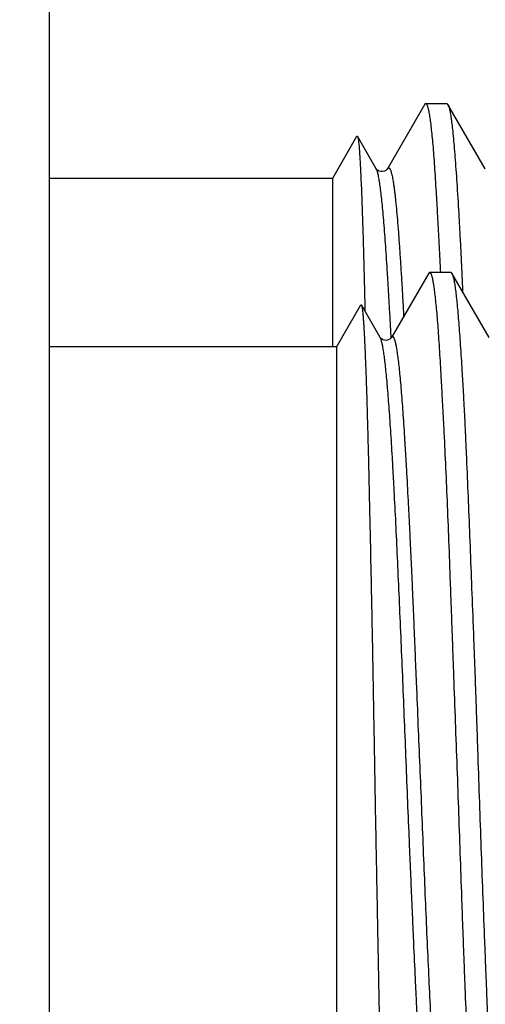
# Model space of a CAD drawing. Header units: inches. Extents: x 0 to 22, y 0 to 17.
# Tile 29 of 121: x 2.532 to 2.651, y 10.677 to 10.928. Entities that reach past the tile are written whole.
import ezdxf

# ---------------------------------------------------------------- set-up
doc = ezdxf.new("R2010")
doc.units = ezdxf.units.IN
doc.header["$LTSCALE"] = 1.21
doc.header["$MEASUREMENT"] = 0
doc.layers.get('0').update_dxf_attribs({"linetype": 'CONTINUOUS'})
doc.layers.add('DIMENSIONS', color=7, linetype='CONTINUOUS')
doc.styles.get("Standard").update_dxf_attribs({"font": 'txt', "width": 0.8})
doc.dimstyles.new('DIMSTYLE_1', dxfattribs={"dimtxt": 0.125, "dimasz": 0.18, "dimexe": 0.125, "dimexo": 0.0625, "dimgap": 0.03125, "dimtad": 0, "dimtih": 1, "dimtoh": 1, "dimzin": 4, "dimdsep": 46, "dimtxsty": 'STANDARD', "dimblk": '_FILLED', "dimblk1": '_FILLED', "dimblk2": '_FILLED', "dimcen": 0.09, "dimadec": 0, "dimazin": 0, "dimtp": 0.01, "dimtm": 0.01, "dimtfac": 1, "dimtofl": 0, "dimtmove": 0, "dimatfit": 3, "dimldrblk": '_FILLED', "dimfxl": 1, "dimtolj": 1, "dimtzin": 4, "dimarcsym": 0})

# ---------------------------------------------------------------- blocks, each defined once
blk = doc.blocks.new('*D51')
at = {"layer": 'DIMENSIONS', "color": 2, "linetype": 'CONTINUOUS'}
for p, q in [((2.99685, 10.54448), (2.99685, 12.92261)), ((2.85973, 10.39405), (2.99685, 10.54448)), ((2.85973, 10.13747), (2.85973, 10.39405))]:
    blk.add_line(p, q, dxfattribs=at)
at = {"layer": 'DIMENSIONS', "color": 2, "linetype": 'CONTINUOUS', "insert": (2.93435, 12.98511), "char_height": 0.125, "width": 1.025, "attachment_point": 1, "rotation": 90, "line_spacing_factor": 0.9}
blk.add_mtext('.44{\\Ftxt.shx;\\W1.000000;\\H0.125000; }[11.1]', dxfattribs=at)
blk = doc.blocks.new('_FILLED')
at = {"color": 0, "linetype": 'BYBLOCK'}
blk.add_solid([(0, 0), (-1, 0.1736), (-1, -0.1736)], dxfattribs=at)

msp = doc.modelspace()

# ---------------------------------------------------------------- linework, layer by layer
at = {"color": 7, "linetype": 'CONTINUOUS'}
for p, q in [((2.53959, 12.47111), (2.53959, 8.3492)), ((2.63543, 10.90674), (2.62591, 10.89029)), ((2.63568, 10.90695), (2.63543, 10.90674)), ((2.63568, 10.90695), (2.64105, 10.90695)), ((2.636, 10.90663), (2.63568, 10.90695)), ((2.64105, 10.90695), (2.64134, 10.9067)), ((2.65084, 10.89028), (2.64134, 10.9067)), ((2.61198, 10.88795), (2.61812, 10.89858)), ((2.61812, 10.89858), (2.61826, 10.89859)), ((2.62305, 10.89032), (2.61826, 10.89859)), ((2.62306, 10.8903), (2.62305, 10.89032)), ((2.65086, 10.89025), (2.65084, 10.89028)), ((2.53959, 10.88795), (2.61198, 10.88795)), ((2.61198, 10.84495), (2.61198, 10.88795)), ((2.63643, 10.86373), (2.62691, 10.84728)), ((2.63672, 10.86395), (2.63643, 10.86373)), ((2.63672, 10.86395), (2.64203, 10.86395)), ((2.637, 10.86362), (2.63672, 10.86395)), ((2.64203, 10.86395), (2.64234, 10.8637)), ((2.65184, 10.84728), (2.64234, 10.8637)), ((2.61298, 10.84495), (2.61912, 10.85558)), ((2.61912, 10.85558), (2.61926, 10.85558)), ((2.62405, 10.84731), (2.61926, 10.85558)), ((2.53959, 10.84495), (2.61298, 10.84495)), ((2.61298, 10.63295), (2.61298, 10.84495)), ((2.62406, 10.8473), (2.62405, 10.84731)), ((2.62426, 10.84681), (2.62406, 10.8473))]:
    msp.add_line(p, q, dxfattribs=at)
at = {"color": 9, "linetype": 'CONTINUOUS'}
msp.add_line((2.62319, 10.89003), (2.62306, 10.8903), dxfattribs=at)
at = {"color": 7, "linetype": 'CONTINUOUS'}
for points in [[(2.62373, 10.88973), (2.62339, 10.88994), (2.62318, 10.89013), (2.62309, 10.89025), (2.62308, 10.89027)], [(2.62591, 10.89029), (2.62587, 10.89022), (2.62574, 10.89008), (2.6255, 10.88988), (2.62513, 10.88968), (2.62467, 10.88957), (2.62419, 10.88959), (2.62373, 10.88973)], [(2.62472, 10.84673), (2.62438, 10.84694), (2.62418, 10.84713), (2.62408, 10.84725), (2.62408, 10.84726)], [(2.62691, 10.84729), (2.62686, 10.84721), (2.62673, 10.84706), (2.62648, 10.84686), (2.6261, 10.84667), (2.62564, 10.84656), (2.62517, 10.84658), (2.62472, 10.84673)]]:
    msp.add_lwpolyline(points, dxfattribs=at)
for points, knots in [([(2.63948, 10.86395), (2.63941, 10.86546), (2.63926, 10.86841), (2.63904, 10.87272), (2.63882, 10.87681), (2.6386, 10.88068), (2.63839, 10.8843), (2.63818, 10.88769), (2.63798, 10.89082), (2.63777, 10.89368), (2.63756, 10.89628), (2.63735, 10.89861), (2.63713, 10.90066), (2.63695, 10.90218), (2.63679, 10.90326), (2.63668, 10.90396), (2.63657, 10.90459), (2.63645, 10.90514), (2.63634, 10.90562), (2.63623, 10.90603), (2.63612, 10.90636), (2.63604, 10.90655), (2.636, 10.90663)], [0, 0, 0, 0, 0.105567, 0.206299, 0.301954, 0.392302, 0.477125, 0.556224, 0.629413, 0.696521, 0.757394, 0.811893, 0.859898, 0.901309, 0.919516, 0.936047, 0.950896, 0.964062, 0.975544, 0.985348, 0.99349, 1, 1, 1, 1]), ([(2.64134, 10.9067), (2.64136, 10.90667), (2.6414, 10.90658), (2.64149, 10.90639), (2.64159, 10.90609), (2.6417, 10.90566), (2.64182, 10.90515), (2.64193, 10.90456), (2.64205, 10.90388), (2.64216, 10.90311), (2.64231, 10.90192), (2.6425, 10.90023), (2.64273, 10.89796), (2.64295, 10.89536), (2.64319, 10.89245), (2.64342, 10.88923), (2.64375, 10.88435), (2.64407, 10.8791), (2.64438, 10.87348), (2.64461, 10.86888), (2.64484, 10.86403), (2.64499, 10.86072), (2.64506, 10.85903)], [0, 0, 0, 0, 0.002708, 0.005822, 0.013303, 0.022493, 0.033415, 0.046079, 0.060489, 0.076643, 0.094536, 0.135502, 0.183295, 0.237797, 0.298862, 0.366324, 0.44, 0.60516, 0.696188, 0.792516, 0.89388, 1, 1, 1, 1]), ([(2.61826, 10.89859), (2.61827, 10.89857), (2.6183, 10.89852), (2.61833, 10.89843), (2.61835, 10.89833), (2.6184, 10.89814), (2.61845, 10.89785), (2.6185, 10.89744), (2.61856, 10.89694), (2.61862, 10.89636), (2.61868, 10.89569), (2.61873, 10.89494), (2.61879, 10.8941), (2.61887, 10.89282), (2.61898, 10.89102), (2.61909, 10.88862), (2.61922, 10.88591), (2.61934, 10.88289), (2.61946, 10.87957), (2.61958, 10.87596), (2.6197, 10.87207), (2.61982, 10.86792), (2.61997, 10.86188), (2.62008, 10.85723), (2.62015, 10.85405)], [0, 0, 0, 0, 0.001568, 0.003594, 0.006092, 0.009067, 0.016459, 0.025776, 0.037014, 0.050161, 0.065205, 0.082132, 0.100925, 0.121567, 0.168329, 0.222271, 0.283233, 0.35105, 0.425544, 0.506529, 0.593799, 0.687104, 0.786127, 1, 1, 1, 1]), ([(2.65028, 10.61429), (2.65024, 10.61437), (2.65016, 10.61455), (2.65006, 10.61487), (2.64996, 10.61526), (2.64986, 10.61571), (2.64976, 10.61623), (2.64965, 10.61682), (2.64955, 10.61748), (2.6494, 10.61848), (2.64921, 10.61991), (2.649, 10.62181), (2.64879, 10.62396), (2.64858, 10.62637), (2.64837, 10.62903), (2.64817, 10.63193), (2.64797, 10.63506), (2.6477, 10.63968), (2.64736, 10.646), (2.64695, 10.65416), (2.64653, 10.66308), (2.6461, 10.67265), (2.64575, 10.68101), (2.64548, 10.68797), (2.64528, 10.69336), (2.64508, 10.69885), (2.64481, 10.70634), (2.64448, 10.71586), (2.64407, 10.72741), (2.64365, 10.73906), (2.64322, 10.75071), (2.64286, 10.76037), (2.64259, 10.76802), (2.64238, 10.77368), (2.64218, 10.77925), (2.64192, 10.7865), (2.6416, 10.79528), (2.64119, 10.80543), (2.64077, 10.81499), (2.64041, 10.82256), (2.64011, 10.82826), (2.6399, 10.83225), (2.63969, 10.83603), (2.63943, 10.84065), (2.63917, 10.84496), (2.6389, 10.84897), (2.6387, 10.85161), (2.6385, 10.85401), (2.63829, 10.85616), (2.63809, 10.85805), (2.63791, 10.85947), (2.63776, 10.86047), (2.63765, 10.86112), (2.63754, 10.8617), (2.63744, 10.86222), (2.63733, 10.86266), (2.63722, 10.86305), (2.63711, 10.86336), (2.63704, 10.86354), (2.637, 10.86362)], [0, 0, 0, 0, 0.001082, 0.002418, 0.004015, 0.005877, 0.008005, 0.010397, 0.013054, 0.015974, 0.0226, 0.030263, 0.038948, 0.048636, 0.059307, 0.070939, 0.083507, 0.096986, 0.126554, 0.159388, 0.195199, 0.233676, 0.27448, 0.295645, 0.317256, 0.339267, 0.36163, 0.407214, 0.45361, 0.500411, 0.547208, 0.593591, 0.616501, 0.639156, 0.661506, 0.683502, 0.726243, 0.767005, 0.805433, 0.84119, 0.857969, 0.873965, 0.889142, 0.903469, 0.929446, 0.941041, 0.951673, 0.96132, 0.969962, 0.977582, 0.984166, 0.987066, 0.989702, 0.992075, 0.994184, 0.996031, 0.997618, 0.998942, 1, 1, 1, 1]), ([(2.64233, 10.8637), (2.64234, 10.86369), (2.64235, 10.86366), (2.64237, 10.86363), (2.64238, 10.86361)], [0, 0, 0, 0, 0.240224, 1, 1, 1, 1]), ([(2.64238, 10.86361), (2.64242, 10.86353), (2.6425, 10.86335), (2.6426, 10.86303), (2.64271, 10.86265), (2.64281, 10.86219), (2.64291, 10.86168), (2.64301, 10.86109), (2.64311, 10.86044), (2.64325, 10.85943), (2.64342, 10.85802), (2.64362, 10.85612), (2.64382, 10.85397), (2.64402, 10.85156), (2.64422, 10.84891), (2.64443, 10.84602), (2.64465, 10.84289), (2.64486, 10.83954), (2.64507, 10.83597), (2.64529, 10.83218), (2.6455, 10.82819), (2.6457, 10.824), (2.6459, 10.81963), (2.64617, 10.81346), (2.64651, 10.80535), (2.64691, 10.7952), (2.64733, 10.78456), (2.64768, 10.77543), (2.64797, 10.76794), (2.64818, 10.76223), (2.64839, 10.75646), (2.64859, 10.75066), (2.64879, 10.74483), (2.64906, 10.73704), (2.64939, 10.72734), (2.6498, 10.71579), (2.65022, 10.70445), (2.65057, 10.69516), (2.65086, 10.68792), (2.65107, 10.68264), (2.65128, 10.67748), (2.65155, 10.67089), (2.65187, 10.66304), (2.65227, 10.65413), (2.65267, 10.64597), (2.65309, 10.63862), (2.65352, 10.63214), (2.65388, 10.62733), (2.65417, 10.62395), (2.65437, 10.6218), (2.65456, 10.6199), (2.65474, 10.61848), (2.65487, 10.61747), (2.65497, 10.61682), (2.65507, 10.61623), (2.65517, 10.61571), (2.65528, 10.61526), (2.65538, 10.61487), (2.65548, 10.61455), (2.65556, 10.61437), (2.6556, 10.61428)], [0, 0, 0, 0, 0.001082, 0.002413, 0.004002, 0.005854, 0.00797, 0.01035, 0.012994, 0.015901, 0.0225, 0.030137, 0.038798, 0.048463, 0.059115, 0.070728, 0.083279, 0.096739, 0.11108, 0.126271, 0.142277, 0.159064, 0.176596, 0.194835, 0.233274, 0.274044, 0.316789, 0.361136, 0.38379, 0.406697, 0.429809, 0.453074, 0.476442, 0.499861, 0.54665, 0.593031, 0.638599, 0.682955, 0.704557, 0.725712, 0.746374, 0.766497, 0.804952, 0.840742, 0.873556, 0.903109, 0.929145, 0.951436, 0.961116, 0.969789, 0.97744, 0.984053, 0.986967, 0.989618, 0.992004, 0.994127, 0.995986, 0.997583, 0.99892, 1, 1, 1, 1]), ([(2.61926, 10.85558), (2.61928, 10.85555), (2.61931, 10.85549), (2.61934, 10.85537), (2.61938, 10.85521), (2.61942, 10.85503), (2.61945, 10.8548), (2.6195, 10.85444), (2.61957, 10.85389), (2.61964, 10.85314), (2.61971, 10.85225), (2.61978, 10.85123), (2.61986, 10.85008), (2.61993, 10.8488), (2.62001, 10.84739), (2.62008, 10.84585), (2.62019, 10.84355), (2.62032, 10.84038), (2.62047, 10.83622), (2.62063, 10.8316), (2.62077, 10.82654), (2.62092, 10.82107), (2.62106, 10.81522), (2.6212, 10.80901), (2.6214, 10.80011), (2.6216, 10.79083), (2.6218, 10.78122), (2.62195, 10.77368), (2.6221, 10.76598), (2.62224, 10.75814), (2.62238, 10.7502), (2.62257, 10.73951), (2.6228, 10.72616), (2.62305, 10.71288), (2.62325, 10.7024), (2.62337, 10.69596), (2.62347, 10.6909), (2.62354, 10.68717), (2.62361, 10.68348), (2.6237, 10.67869), (2.62382, 10.67285), (2.6239, 10.66822), (2.62395, 10.66595)], [0, 0, 0, 0, 0.000482, 0.001136, 0.001968, 0.002979, 0.00417, 0.005541, 0.008819, 0.012811, 0.017509, 0.022907, 0.028997, 0.03577, 0.043218, 0.051331, 0.060101, 0.079572, 0.101548, 0.125941, 0.15265, 0.181543, 0.212464, 0.245258, 0.279767, 0.353301, 0.392004, 0.431778, 0.472451, 0.513844, 0.555765, 0.598029, 0.682848, 0.766864, 0.808126, 0.848655, 0.868588, 0.888271, 0.907682, 0.926804, 0.964099, 1, 1, 1, 1]), ([(2.63771, 10.63034), (2.63769, 10.63033), (2.63765, 10.63032), (2.6376, 10.63032), (2.63755, 10.63034), (2.63749, 10.63037), (2.63744, 10.63042), (2.63739, 10.63048), (2.63733, 10.63056), (2.63726, 10.63069), (2.63717, 10.6309), (2.63706, 10.63119), (2.63696, 10.63154), (2.63686, 10.63195), (2.63675, 10.63242), (2.63665, 10.63295), (2.63654, 10.63354), (2.6364, 10.63444), (2.63622, 10.63572), (2.63601, 10.63742), (2.6358, 10.63934), (2.6356, 10.6415), (2.63539, 10.64388), (2.63518, 10.64648), (2.63497, 10.64929), (2.63476, 10.6523), (2.63455, 10.65551), (2.63426, 10.66016), (2.63391, 10.6664), (2.63356, 10.67291), (2.63329, 10.67842), (2.63301, 10.6843), (2.63273, 10.69034), (2.63246, 10.69653), (2.63225, 10.70132), (2.63204, 10.70621), (2.63183, 10.71116), (2.63161, 10.71618), (2.63133, 10.72297), (2.63098, 10.73151), (2.63057, 10.74181), (2.63015, 10.75207), (2.62974, 10.76222), (2.62931, 10.77215), (2.62889, 10.78178), (2.62847, 10.79102), (2.62806, 10.7998), (2.6277, 10.80679), (2.62742, 10.81209), (2.62721, 10.81582), (2.627, 10.81938), (2.62679, 10.82276), (2.62658, 10.82594), (2.62637, 10.82892), (2.62616, 10.83169), (2.62595, 10.83426), (2.62574, 10.83661), (2.62553, 10.83874), (2.62532, 10.84065), (2.62512, 10.84234), (2.62494, 10.8436), (2.62479, 10.84449), (2.62469, 10.84507), (2.62458, 10.84559), (2.62448, 10.84606), (2.62437, 10.84646), (2.6243, 10.8467), (2.62426, 10.84681)], [0, 0, 0, 0, 0.000254, 0.000497, 0.000752, 0.001034, 0.001359, 0.001734, 0.002164, 0.002655, 0.003823, 0.00525, 0.00694, 0.008895, 0.011116, 0.013604, 0.016358, 0.019378, 0.02621, 0.034092, 0.043019, 0.052984, 0.063977, 0.075981, 0.088966, 0.102894, 0.117721, 0.133408, 0.167204, 0.203976, 0.223382, 0.243415, 0.285196, 0.306863, 0.32898, 0.35149, 0.37434, 0.397476, 0.420845, 0.468075, 0.515612, 0.563035, 0.609916, 0.655812, 0.700306, 0.743013, 0.783567, 0.821623, 0.839606, 0.856838, 0.873269, 0.888842, 0.903521, 0.917281, 0.930098, 0.94195, 0.95282, 0.962689, 0.971541, 0.97936, 0.98613, 0.989116, 0.991835, 0.994283, 0.99646, 0.998366, 1, 1, 1, 1])]:
    msp.add_open_spline(points, degree=3, knots=knots, dxfattribs=at)
at = {"color": 9, "linetype": 'CONTINUOUS'}
for points, knots in [([(2.62591, 10.89029), (2.62593, 10.89033), (2.62597, 10.89039), (2.62603, 10.89046), (2.6261, 10.89052), (2.62616, 10.89055), (2.62623, 10.89055), (2.6263, 10.89053), (2.62636, 10.89048), (2.62643, 10.89042), (2.62649, 10.89033), (2.62656, 10.89021), (2.62662, 10.89008), (2.62671, 10.88986), (2.62683, 10.88952), (2.62696, 10.88904), (2.62709, 10.88848), (2.62722, 10.88783), (2.62735, 10.88709), (2.62748, 10.88626), (2.62761, 10.88534), (2.62774, 10.88434), (2.62786, 10.88325), (2.62804, 10.88162), (2.62825, 10.87939), (2.6285, 10.87646), (2.62875, 10.87322), (2.629, 10.86967), (2.62926, 10.86582), (2.62952, 10.86169), (2.62978, 10.85729), (2.62995, 10.85426), (2.63003, 10.85271)], [0, 0, 0, 0, 0.002975, 0.005477, 0.007566, 0.009349, 0.010997, 0.012721, 0.014708, 0.017084, 0.019921, 0.023261, 0.027127, 0.031534, 0.042006, 0.054719, 0.069688, 0.086916, 0.106401, 0.128136, 0.152114, 0.178328, 0.206759, 0.237381, 0.305088, 0.381201, 0.465472, 0.557648, 0.657488, 0.764762, 0.879081, 1, 1, 1, 1]), ([(2.62683, 10.84731), (2.62676, 10.84877), (2.62661, 10.85163), (2.62638, 10.85583), (2.62615, 10.85983), (2.62586, 10.86473), (2.62549, 10.87029), (2.6251, 10.87546), (2.62479, 10.8791), (2.62456, 10.88145), (2.62434, 10.88354), (2.62411, 10.88537), (2.62392, 10.88673), (2.62376, 10.88767), (2.62365, 10.88828), (2.62354, 10.88882), (2.62342, 10.88929), (2.62331, 10.88968), (2.62323, 10.88992), (2.62319, 10.89003)], [0, 0, 0, 0, 0.102252, 0.200281, 0.29376, 0.382361, 0.543855, 0.683163, 0.744171, 0.79926, 0.848349, 0.891329, 0.928075, 0.944072, 0.95847, 0.971264, 0.982452, 0.992028, 1, 1, 1, 1]), ([(2.64075, 10.63076), (2.64071, 10.63084), (2.64063, 10.63103), (2.64052, 10.63136), (2.64041, 10.63174), (2.64031, 10.63219), (2.6402, 10.6327), (2.64005, 10.6335), (2.63986, 10.63466), (2.63965, 10.63625), (2.63943, 10.63807), (2.63922, 10.64014), (2.639, 10.64244), (2.63879, 10.64499), (2.63849, 10.64882), (2.63821, 10.65294), (2.63793, 10.65733), (2.63764, 10.66224), (2.63728, 10.6688), (2.63684, 10.67717), (2.6364, 10.68613), (2.63597, 10.69559), (2.63555, 10.70546), (2.63513, 10.71566), (2.63471, 10.72607), (2.63427, 10.73661), (2.63383, 10.74717), (2.63346, 10.75594), (2.63317, 10.76289), (2.63296, 10.76803), (2.63275, 10.77309), (2.63254, 10.77807), (2.63233, 10.78296), (2.63211, 10.78775), (2.6319, 10.79242), (2.63168, 10.79696), (2.63147, 10.80136), (2.63118, 10.80693), (2.63089, 10.81229), (2.63059, 10.81741), (2.63038, 10.82098), (2.63016, 10.82435), (2.62995, 10.82751), (2.62973, 10.83045), (2.62952, 10.83318), (2.62931, 10.83569), (2.6291, 10.83797), (2.62889, 10.84001), (2.62867, 10.84182), (2.62849, 10.84317), (2.62834, 10.84413), (2.62823, 10.84476), (2.62812, 10.84533), (2.62801, 10.84583), (2.6279, 10.84627), (2.6278, 10.84664), (2.62769, 10.84695), (2.62759, 10.84716), (2.62751, 10.8473), (2.62746, 10.84738), (2.62741, 10.84745), (2.62735, 10.8475), (2.62729, 10.84753), (2.62724, 10.84755), (2.62718, 10.84754), (2.62713, 10.84752), (2.62707, 10.84749), (2.62702, 10.84744), (2.62696, 10.84737), (2.62693, 10.84732), (2.62691, 10.84729)], [0, 0, 0, 0, 0.001294, 0.002856, 0.004691, 0.0068, 0.009188, 0.011858, 0.018054, 0.025381, 0.033818, 0.043347, 0.053977, 0.065706, 0.078476, 0.106937, 0.122554, 0.13905, 0.174535, 0.213089, 0.254356, 0.297957, 0.343467, 0.390432, 0.438411, 0.486954, 0.535599, 0.58389, 0.607757, 0.631359, 0.654638, 0.677542, 0.700013, 0.721997, 0.743454, 0.764338, 0.784589, 0.804166, 0.84112, 0.8584, 0.874815, 0.890312, 0.904853, 0.918414, 0.930978, 0.942522, 0.953026, 0.962468, 0.970826, 0.97808, 0.981287, 0.98421, 0.986849, 0.989202, 0.991271, 0.993055, 0.994556, 0.995779, 0.99629, 0.996737, 0.997124, 0.997456, 0.997744, 0.998003, 0.998253, 0.998515, 0.99881, 0.999151, 0.999546, 1, 1, 1, 1])]:
    msp.add_open_spline(points, degree=3, knots=knots, dxfattribs=at)
msp.add_open_spline([(2.62683, 10.84721), (2.62683, 10.84724), (2.62683, 10.84727), (2.62683, 10.84731)], degree=3, dxfattribs=at)

# ---------------------------------------------------------------- dimensions: what is measured, and where the dimension line sits
at = {"layer": 'DIMENSIONS', "color": 2, "linetype": 'CONTINUOUS'}
dim = msp.add_ordinate_dim(feature_location=(2.85973, 10.13747), offset=(0.13712, 2.78514), dtype=0, origin=(2.42459, 10.07497), dimstyle='DIMSTYLE_1', dxfattribs=at)
dim.commit()
dim.dimension.update_dxf_attribs({"geometry": '*D51', "text_midpoint": (2.99685, 13.49761)})

doc.saveas('drawing.dxf')
